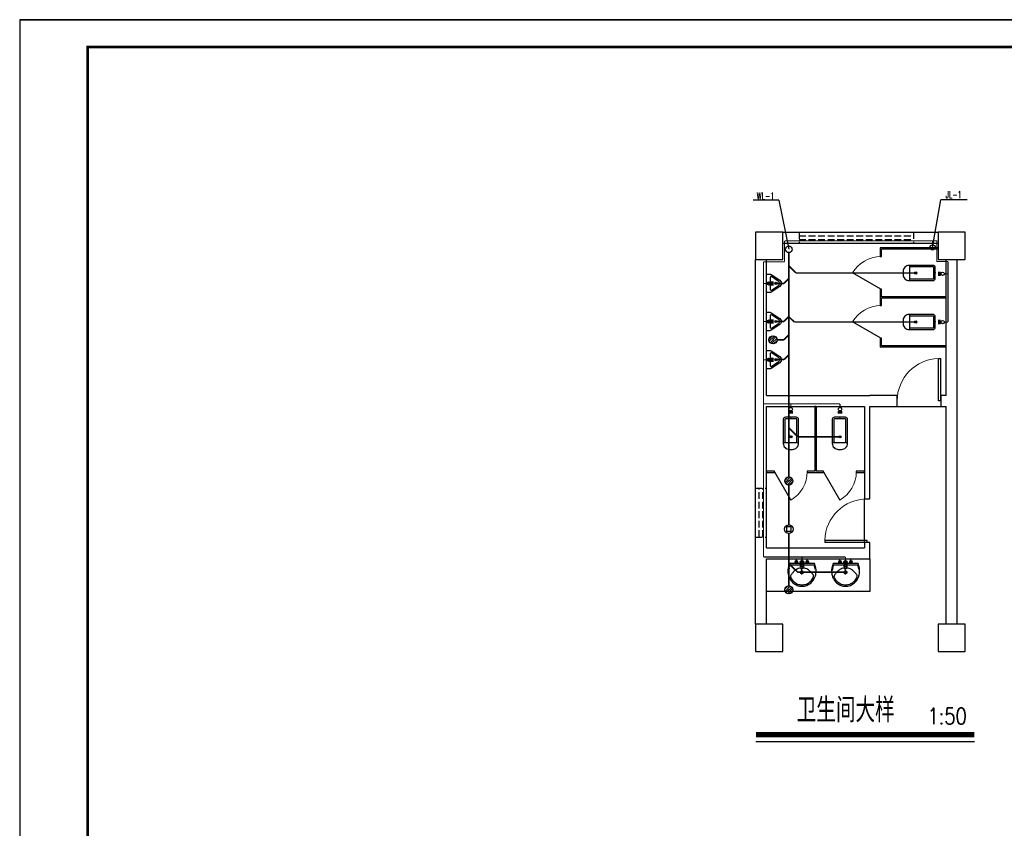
# Model space of a CAD drawing. Extents: x 687841 to 771941, y 252015 to 732780.
# Tile 2 of 99: x 687841 to 723983, y 281715 to 311415. Entities that reach past the tile are written whole.
import ezdxf
from ezdxf.enums import TextEntityAlignment as Align

# ---------------------------------------------------------------- set-up
doc = ezdxf.new("R2010")
doc.units = 0
doc.header["$LTSCALE"] = 1000
doc.header["$MEASUREMENT"] = 0
doc.linetypes.add('DASH', pattern=[0.35, 0.25, -0.1])
doc.layers.get('0').update_dxf_attribs({"linetype": 'CONTINUOUS'})
for name, color, linetype in [('BZ', 40, 'CONTINUOUS'), ('COLUMN', 9, 'CONTINUOUS'), ('G', 4, 'CONTINUOUS'), ('HZ', 6, 'CONTINUOUS'), ('LATRINE', 6, 'CONTINUOUS'), ('LVTRY', 6, 'CONTINUOUS'), ('PUB_TITLE', 4, 'CONTINUOUS'), ('WALL', 2, 'CONTINUOUS'), ('WINDOW', 4, 'CONTINUOUS'), ('WS', 6, 'CONTINUOUS')]:
    doc.layers.add(name, color=color, linetype=linetype)
doc.styles.add('ROMANS', font='romans', dxfattribs={"width": 0.7})
doc.styles.add('STYLE2', font='txt.shx', dxfattribs={"bigfont": 'hztxt.shx'})

# ---------------------------------------------------------------- blocks, each defined once
blk = doc.blocks.new('_FZHK')
blk.add_lwpolyline([(-0.5, -0.5), (0.5, -0.5), (0.5, 0.5), (-0.5, 0.5)], close=True)
blk = doc.blocks.new('$DorLib2D$00000001')
for p, q in [((0.45, 0.975), (0.5, 0.975)), ((0.45, 0), (0.45, 0.975)), ((0.5, 0), (0.5, 0.975)), ((0.5, 0), (0.45, 0))]:
    blk.add_line(p, q)
at = {"lineweight": 13}
blk.add_arc((0.475, 0), 0.975, 91.4693, 180, dxfattribs=at)
blk = doc.blocks.new('$lvtry$00000200')
at = {"color": 0}
for p, q in [((-110, -40, 0), (-110, -470, 0)), ((100, -30, 0), (-100, -30, 0)), ((110, -470, 0), (110, -40, 0))]:
    blk.add_line(p, q, dxfattribs=at)
at = {"color": 0, "elevation": 0}
blk.add_lwpolyline([(100, 0), (-100, 0, 0.414214), (-140, -40), (-140, -480, 0.414214), (-30, -590), (30, -590, 0.414214), (140, -480), (140, -40, 0.414214)], format="xyb", close=True, dxfattribs=at)
blk.add_lwpolyline([(140, -470), (-140, -470)], dxfattribs=at)
at = {"color": 0}
blk.add_circle((0, -359, 0), 20, dxfattribs=at)
for centre, start, end in [((-100, -40, 0), 90, 180), ((100, -40, 0), 0, 90)]:
    blk.add_arc(centre, 10, start, end, dxfattribs=at)
for p in [(0, 0), (0, -359, 0)]:
    blk.add_point(p, dxfattribs=at)
blk = doc.blocks.new('$TCHSYS$APDOOR2D')
blk.add_line((0.5, 0), (0, 0.866))
at = {"lineweight": 13}
blk.add_arc((0.5, 0), 1, 120, 180, dxfattribs=at)
blk = doc.blocks.new('$lvtry$00000219')
at = {"color": 0}
for p, q in [((-124, -91, 0), (-43, -216, 0)), ((-116, -76, 0), (116, -76, 0)), ((43, -216, 0), (124, -91, 0))]:
    blk.add_line(p, q, dxfattribs=at)
at = {"color": 0, "elevation": 0}
blk.add_lwpolyline([(69, -231, -0.57735), (-69, -231), (-162, -88, -0.145378), (-170, -61), (-170, 0), (170, 0), (170, -61, -0.145378), (162, -88)], format="xyb", close=True, dxfattribs=at)
at = {"color": 0}
for centre, radius in [((0, -177, 0), 20), ((0, -38, 0), 17.7)]:
    blk.add_circle(centre, radius, dxfattribs=at)
for centre, radius, start, end in [((-116, -86, 0), 10, 90, 213.0863), ((116, -86, 0), 10, 326.9137, 90), ((0, -191, 0), 50, 210, 330)]:
    blk.add_arc(centre, radius, start, end, dxfattribs=at)
for p in [(0, -38, 0), (0, -177, 0)]:
    blk.add_point(p, dxfattribs=at)
blk = doc.blocks.new('$lvtry$00000192')
for p, q in [((-108, -66, 0), (-109, 3, 0)), ((111, -66, 0), (110, 4, 0)), ((-256, -140, 0), (-264, -185, 0)), ((-256, -140, 0), (-246, -114, 0)), ((-236, -86, 0), (-246, -114, 0)), ((-234, -86, 0), (-26, -86, 0)), ((-143, -32, 0), (-74, -31, 0)), ((-29, -62, 0), (-28, -68, 0)), ((-28, -68, 0), (-17, -160, 0)), ((-23, -21, 0), (-17, -160, 0)), ((-22, -40, 0), (1, -40, 0)), ((-17, -151, 0), (-1, -151, 0)), ((-17, -160, 0), (-1, -160, 0)), ((16, -151, 0), (-1, -151, 0)), ((15, -161, 0), (-1, -160, 0)), ((23, -40, 0), (1, -40, 0)), ((25, -22, 0), (15, -161, 0)), ((30, -62, 0), (15, -161, 0)), ((26, -86, 0), (244, -86, 0)), ((76, -31, 0), (145, -31, 0)), ((244, -86, 0), (272, -164, 0)), ((244, -86, 0), (264, -140, 0)), ((-264, -185, 0), (-264, -190, 0)), ((-42, -220, 0), (44, -219, 0)), ((1, -263, 0), (0, -177, 0))]:
    blk.add_line(p, q)
at = {"elevation": 0}
blk.add_lwpolyline([(-29, -62), (-249, -62), (-276, -148, 0.044851), (-281, -206, 0.06689), (-276, -244, 0.023023), (-257, -305, 0.044853), (-243, -334, 0.043799), (-214, -374, 0.044001), (-179, -408, 0.042834), (-139, -435, 0.043018), (-94, -456, 0.042273), (-46, -468, 0.042347), (3, -472, 0.04234), (52, -468, 0.042268), (100, -456, 0.043003), (145, -436, 0.042821), (186, -409, 0.043985), (221, -375, 0.043782), (250, -335, 0.044843), (274, -286, 0.059205), (284, -246, 0.030672), (287, -189, 0.04375), (284, -150), (284, -150), (284, -148), (256, -62), (30, -62), (30, -59), (25, -22), (1, -21), (-23, -21), (-29, -58)], format="xyb", close=True, dxfattribs=at)
for centre, radius in [((-108, -32, 0), 23.8), ((-108, -32, 0), 14.2), ((110, -31, 0), 23.8), ((110, -31, 0), 14.2), ((1, -220, 0), 28.5), ((1, -220, 0), 19)]:
    blk.add_circle(centre, radius)
for centre, radius, start, end in [((-5, -378, 0), 232, 111.757, 122.0285), ((8, -413, 0), 269, 102.1867, 111.757), ((-38, -199, 0), 51, 92.3066, 102.1867), ((-31, -377, 0), 229, 87.3151, 92.3066), ((0, -10, 0), 6.83, 79.8328, 278.7823), ((2, -10, 0), 6.83, 259.8328, 98.7823), ((42, -362, 0), 216, 92.3066, 95.9177), ((35, -183, 0), 37.4, 84.4115, 92.3066), ((19, -341, 0), 196, 72.8891, 84.4115), ((-5, -420, 0), 279, 63.1741, 72.8891), ((42, -328, 0), 175, 53.2408, 63.1741), ((-208, -295, 0), 22, 149.5466, 185.8883), ((-197, -294, 0), 33.4, 185.8883, 200.4186), ((-121, -266, 0), 114, 200.4186, 208.9861), ((7, -422, 0), 271, 137.4608, 149.5466), ((-48, -226, 0), 198, 208.9861, 220.7228), ((186, -586, 0), 514, 131.4907, 137.4608), ((-23, -350, 0), 199, 122.0285, 131.4907), ((-199, -650, 0), 577, 47.667, 53.2408), ((6, -425, 0), 273, 33.1938, 47.667), ((31, -208, 0), 228, 318.9572, 329.6928), ((131, -266, 0), 112, 329.6928, 339.2553), ((211, -291, 0), 27.9, 352.9103, 33.1938), ((189, -288, 0), 49.9, 339.2553, 352.9103), ((9, -177, 0), 272, 220.7228, 230.792), ((2, -185, 0), 262, 230.792, 240.6116), ((2, -186, 0), 261, 240.6116, 250.459), ((4, -179, 0), 268, 250.459, 260.1468), ((4, -180, 0), 267, 260.1468, 269.8461), ((4, -180, 0), 267, 269.8461, 279.544), ((4, -179, 0), 268, 279.544, 289.2308), ((6, -186, 0), 261, 289.2308, 299.0751), ((5, -185, 0), 262, 299.0751, 308.8916), ((6, -186, 0), 261, 308.8916, 318.9572)]:
    blk.add_arc(centre, radius, start, end)
for p in [(1, -40, 0), (1, -220, 0)]:
    blk.add_point(p)
blk = doc.blocks.new('$lvtry$00000171')
for p, q in [((-74, 11), (-11, 74)), ((-70, -27), (27, 70)), ((-53, -53), (53, 53)), ((-27, -70), (70, 27)), ((11, -74), (74, -11))]:
    blk.add_line(p, q)
blk.add_circle((0, 0), 75)
blk.add_point((0, 0))
blk = doc.blocks.new('A$C245B68DB')
at = {"layer": 'WS'}
for p, q in [((41, -36), (-41, -36)), ((-41, -36), (-41, -115)), ((-41, -115), (41, -115)), ((41, -115), (41, -36))]:
    blk.add_line(p, q, dxfattribs=at)
blk.add_circle((0, -79), 79.1, dxfattribs=at)
blk = doc.blocks.new('wrtgtg')
at = {"layer": 'PUB_TITLE'}
blk.add_line((-75296, 53559), (8804, 53559), dxfattribs=at)
blk.add_lwpolyline([(-75296, -5841), (8804, -5841), (8804, 53559), (-75296, 53559)], close=True, dxfattribs=at)
at = {"layer": 'PUB_TITLE', "const_width": 100}
blk.add_lwpolyline([(-72796, -4841), (7804, -4841), (7804, 52559), (-72796, 52559)], close=True, dxfattribs=at)

msp = doc.modelspace()

# ---------------------------------------------------------------- linework, layer by layer
at = {"layer": 'BZ'}
for p, q in [((715701.1, 304782.5), (714764.9, 304782.5)), ((715701.1, 304782.5), (716073.4, 302980.5, 0)), ((721351.6, 303048.7, 0), (721656.8, 304793.3, 1800)), ((722621.3, 304793.3, 1800), (721656.8, 304793.3, 1800)), ((721569.8, 302157.6, 0), (721569.8, 302006.5, 0)), ((721619.9, 302157.6, 0), (721619.9, 302006.5, 0)), ((715442.2, 301803.1, 0), (715442.2, 301652, 0)), ((715492.2, 301803.1, 0), (715492.2, 301652, 0)), ((721656.9, 302082.1, 0), (721619.9, 302082.1, 0)), ((715405.2, 301727.5, 0), (715442.2, 301727.5, 0)), ((715442.2, 300403, 0), (715442.2, 300252, 0)), ((715492.2, 300403, 0), (715492.2, 300252, 0)), ((721569.8, 300385, 0), (721569.8, 300233.9, 0)), ((721619.9, 300385, 0), (721619.9, 300233.9, 0)), ((715405.2, 300327.5, 0), (715442.2, 300327.5, 0)), ((721656.9, 300309.4, 0), (721619.9, 300309.4, 0)), ((715405.2, 298924.1, 0), (715442.2, 298924.1, 0)), ((715442.2, 298999.6, 0), (715442.2, 298848.5, 0)), ((715492.2, 298999.6, 0), (715492.2, 298848.5, 0)), ((716221.2, 297010.6, 0), (716070.1, 297010.6, 0)), ((716221.2, 296960.5, 0), (716070.1, 296960.5, 0)), ((716145.6, 297047.5, 0), (716145.6, 297010.6, 0)), ((718027.8, 297010.6, 0), (717876.7, 297010.6, 0)), ((718027.8, 296960.5, 0), (717876.7, 296960.5, 0)), ((717952.3, 297047.5, 0), (717952.3, 297010.6, 0)), ((716632.6, 291386.8, 0), (716481.5, 291386.8, 0)), ((716632.6, 291336.8, 0), (716481.5, 291336.8, 0)), ((716557, 291423.8, 0), (716557, 291386.8, 0)), ((718227, 291386.8, 0), (718075.9, 291386.8, 0)), ((718227, 291336.8, 0), (718075.9, 291336.8, 0)), ((718151.4, 291423.8, 0), (718151.4, 291386.8, 0))]:
    msp.add_line(p, q, dxfattribs=at)
for centre, radius in [((716073.4, 302980.5, 0), 120), ((721351.6, 303048.7, 0), 96), ((715342.6, 301727.5, 0), 62.6), ((721719.5, 302082.1, 0), 62.6), ((715342.6, 300327.5, 0), 62.6), ((721719.5, 300309.4, 0), 62.6), ((715342.6, 298924.1, 0), 62.6), ((716145.6, 297110.2, 0), 62.6), ((717952.3, 297110.2, 0), 62.6), ((716557, 291486.5, 0), 62.6), ((718151.4, 291486.5, 0), 62.6)]:
    msp.add_circle(centre, radius, dxfattribs=at)
at = {"layer": 'G', "const_width": 40, "elevation": 0}
for points in [[(715916.9, 303289.9), (715916.9, 302525.5)], [(721351.6, 303289.9), (715916.9, 303289.9)], [(721351.6, 303144.7), (721351.6, 303289.9)], [(721351.6, 303289.9), (721504.1, 303289.9), (721504.1, 302529.7), (721914.7, 302529.7)], [(715916.9, 302525.5), (715147.4, 302525.5)], [(715147.4, 302525.5), (715147.4, 291681.6)], [(721914.7, 302529.7), (721914.7, 300309.4)], [(721914.7, 302082.1), (721782.2, 302082.1)], [(715147.4, 301727.5), (715279.9, 301727.5)], [(715147.4, 300327.5), (715279.9, 300327.5)], [(721914.7, 300309.4), (721782.2, 300309.4)], [(715147.4, 298924.1), (715279.9, 298924.1)], [(715147.4, 297305.4), (717947.5, 297305.4)], [(716145.6, 297305.4), (716145.6, 297172.8)], [(717952.3, 297305.4), (717952.3, 297172.8)], [(715147.4, 291681.6), (718151.4, 291681.6)], [(716557, 291681.6), (716557, 291549.1)], [(718151.4, 291681.6), (718151.4, 291549.1)]]:
    msp.add_lwpolyline(points, dxfattribs=at)
at = {"layer": 'LATRINE'}
for p, q in [((721550.1, 303036.5, 0), (719425.1, 303036.5, 0)), ((719425.1, 303036.5, 0), (719425.1, 302711.5, 0)), ((721550.1, 302986.5, 0), (719475.1, 302986.5, 0)), ((719475.1, 302711.5, 0), (719475.1, 302986.5, 0)), ((719425.1, 302711.5, 0), (719475.1, 302711.5, 0)), ((719475.1, 301511.5, 0), (719425.1, 301511.5, 0)), ((719425.1, 301511.5, 0), (719425.1, 301211.5, 0)), ((719475.1, 301236.5, 0), (719475.1, 301511.5, 0)), ((719425.1, 301211.5, 0), (719425.1, 300911.5, 0)), ((721850.1, 301236.5, 0), (719475.1, 301236.5, 0)), ((721850.1, 301186.5, 0), (719475.1, 301186.5, 0)), ((719475.1, 300911.5, 0), (719475.1, 301186.5, 0)), ((721850.1, 301186.5, 0), (721850.1, 301236.5, 0)), ((719425.1, 300911.5, 0), (719475.1, 300911.5, 0)), ((719475.1, 299711.5, 0), (719425.1, 299711.5, 0)), ((719425.1, 299711.5, 0), (719425.1, 299386.5, 0)), ((719475.1, 299436.5, 0), (719475.1, 299711.5, 0)), ((721850.1, 299386.5, 0), (719425.1, 299386.5, 0)), ((721850.1, 299436.5, 0), (719475.1, 299436.5, 0)), ((721850.1, 299386.5, 0), (721850.1, 299436.5, 0)), ((717025.1, 297211.5, 0), (717025.1, 294836.5, 0)), ((717075.1, 297211.5, 0), (717025.1, 297211.5, 0)), ((717075.1, 297211.5, 0), (717075.1, 294836.5, 0)), ((715550.1, 294836.5, 0), (715250.1, 294836.5, 0)), ((715250.1, 294836.5, 0), (715250.1, 294786.5, 0)), ((715250.1, 294786.5, 0), (715550.1, 294786.5, 0)), ((715550.1, 294786.5, 0), (715550.1, 294836.5, 0)), ((717025.1, 294836.5, 0), (716750.1, 294836.5, 0)), ((716750.1, 294836.5, 0), (716750.1, 294786.5, 0)), ((716750.1, 294786.5, 0), (717050.1, 294786.5, 0)), ((717050.1, 294786.5, 0), (717350.1, 294786.5, 0)), ((717350.1, 294836.5, 0), (717075.1, 294836.5, 0)), ((717350.1, 294786.5, 0), (717350.1, 294836.5, 0)), ((718850.1, 294836.5, 0), (718550.1, 294836.5, 0)), ((718550.1, 294836.5, 0), (718550.1, 294786.5, 0)), ((718550.1, 294786.5, 0), (718850.1, 294786.5, 0)), ((718850.1, 294786.5, 0), (718850.1, 294836.5, 0))]:
    msp.add_line(p, q, dxfattribs=at)
at = {"layer": 'LVTRY', "elevation": 0}
msp.add_lwpolyline([(715250.1, 291611.5), (719050.1, 291611.5), (719050.1, 290411.5), (715250.1, 290411.5)], close=True, dxfattribs=at)
at = {"layer": 'WALL'}
for p, q in [((715850.1, 303611.5, 0), (721550.1, 303611.5, 0)), ((715850.1, 303211.5, 0), (721550.1, 303211.5, 0)), ((714850.1, 297411.5, 0), (714850.1, 302611.5, 0)), ((715250.1, 297611.5, 0), (715250.1, 302611.5, 0)), ((721850.1, 297611.5, 0), (721850.1, 302611.5, 0)), ((722250.1, 297411.5, 0), (722250.1, 302611.5, 0)), ((715250.1, 297611.5, 0), (719050.1, 297611.5, 0)), ((720050.1, 297611.5, 0), (719050.1, 297611.5, 0)), ((720050.1, 297211.5, 0), (720050.1, 297611.5, 0)), ((721850.1, 297611.5, 0), (721650.1, 297611.5, 0)), ((721650.1, 297611.5, 0), (721650.1, 297211.5, 0)), ((714850.1, 291811.5, 0), (714850.1, 297411.5, 0)), ((715250.1, 297211.5, 0), (718850.1, 297211.5, 0)), ((715250.1, 292011.5, 0), (715250.1, 297211.5, 0)), ((718850.1, 297211.5, 0), (718850.1, 293811.5, 0)), ((719050.1, 297211.5, 0), (720050.1, 297211.5, 0)), ((719050.1, 293811.5, 0), (719050.1, 297211.5, 0)), ((721650.1, 297211.5, 0), (721850.1, 297211.5, 0)), ((721850.1, 289211.5, 0), (721850.1, 297211.5, 0)), ((722250.1, 289211.5, 0), (722250.1, 297411.5, 0)), ((718850.1, 293811.5, 0), (719050.1, 293811.5, 0)), ((719050.1, 292211.5, 0), (718850.1, 292211.5, 0)), ((718850.1, 292211.5, 0), (718850.1, 292011.5, 0)), ((719050.1, 291611.5, 0), (719050.1, 292211.5, 0)), ((714850.1, 289211.5, 0), (714850.1, 291811.5, 0)), ((715250.1, 292011.5, 0), (718850.1, 292011.5, 0)), ((715250.1, 289211.5, 0), (715250.1, 291611.5, 0)), ((715250.1, 291611.5, 0), (719050.1, 291611.5, 0)), ((714865.6, 284905.5), (722882.8, 284905.5))]:
    msp.add_line(p, q, dxfattribs=at)
at = {"layer": 'WALL', "const_width": 195}
msp.add_lwpolyline([(714865.6, 285156.2), (722882.8, 285156.2)], dxfattribs=at)
at = {"layer": 'WINDOW', "linetype": 'DASH'}
for p, q in [((716450.1, 303611.5, 1800), (716450.1, 303211.5, 1800)), ((720650.1, 303611.5, 1800), (720650.1, 303211.5, 1800)), ((716450.1, 303478.1, 1800), (720650.1, 303478.1, 1800)), ((716450.1, 303344.8, 1800), (720650.1, 303344.8, 1800)), ((714850.1, 294211.5, 1800), (715250.1, 294211.5, 1800)), ((714983.4, 292411.5, 1800), (714983.4, 294211.5, 1800)), ((715116.7, 292411.5, 1800), (715116.7, 294211.5, 1800)), ((714850.1, 292411.5, 1800), (715250.1, 292411.5, 1800))]:
    msp.add_line(p, q, dxfattribs=at)
at = {"layer": 'WINDOW'}
for p, q in [((720050.1, 297211.5, 0), (721650.1, 297211.5, 0)), ((718850.1, 292211.5, 0), (718850.1, 293811.5, 0))]:
    msp.add_line(p, q, dxfattribs=at)
at = {"layer": 'WS', "const_width": 60, "elevation": 0}
for points in [[(716073.4, 302860.5), (716073.4, 294623)], [(716073.4, 294323), (716073.4, 292860.6)], [(716073.4, 292544), (716073.4, 290622)]]:
    msp.add_lwpolyline(points, dxfattribs=at)
at = {"layer": 'WS', "const_width": 60}
for points in [[(716336.6, 302111.5), (716073.4, 302374.6)], [(715895.2, 301729.4), (716073.4, 301907.6)], [(720692.8, 302111.5), (716336.6, 302111.5)], [(715895.2, 301729.4), (715644, 301729.4)], [(715895.2, 300329.4), (715644, 300329.4)], [(715895.2, 300329.4), (716073.4, 300507.6)], [(716269.6, 300311.5), (716073.4, 300507.6)], [(720692.8, 300311.5), (716269.6, 300311.5)], [(715895.2, 299656.7), (715644, 299656.7)], [(715895.2, 299656.7), (716073.4, 299834.9)], [(715895.2, 298929.4), (715644, 298929.4)], [(715895.2, 298929.4), (716073.4, 299107.6)], [(716401.8, 296097.4), (716073.4, 296425.8)], [(716121.8, 296122.5), (716073.4, 296170.9)], [(717910.2, 296097.4), (716401.8, 296097.4)], [(716401.8, 291118.7), (716073.4, 291447.1)], [(716499.8, 291118.7), (716401.8, 291118.7)], [(718099.8, 291118.7), (716603.6, 291118.7)]]:
    msp.add_lwpolyline(points, dxfattribs=at)

# ---------------------------------------------------------------- block references
msp.add_blockref('wrtgtg', (763136.5, 257856.1))
at = {"layer": 'BZ', "xscale": 2, "yscale": 2, "zscale": 2}
msp.add_blockref('A$C245B68DB', (716073.4, 292860.6, 0), dxfattribs=at)
at = {"layer": 'COLUMN', "xscale": 1000, "yscale": 1000, "zscale": 1000}
for p in [(715350.1, 303111.5, 0), (722050.1, 303111.5, 0), (715350.1, 288711.5, 0), (722050.1, 288711.5, 0)]:
    msp.add_blockref('_FZHK', p, dxfattribs=at)
at = {"layer": 'LATRINE', "xscale": 1200, "zscale": 50}
for p, yscale, rotation in [((719450.1, 302111.5, 0), -1200, 270), ((719450.1, 300311.5, 0), -1200, 270), ((716150.1, 294811.5, 0), 1200, 180), ((717950.1, 294811.5, 0), 1200, 180)]:
    msp.add_blockref('$TCHSYS$APDOOR2D', p, dxfattribs=dict(at, yscale=yscale, rotation=rotation))
at = {"layer": 'LVTRY', "xscale": 2, "yscale": 2, "zscale": 2}
for name, p, rotation in [('$lvtry$00000200', (721450.1, 302111.5, 0), 270), ('$lvtry$00000219', (715250.1, 301729.4, 0), 90), ('$lvtry$00000219', (715250.1, 300329.4, 0), 90), ('$lvtry$00000200', (721450.1, 300311.5, 0), 270), ('$lvtry$00000219', (715250.1, 298929.4, 0), 90)]:
    msp.add_blockref(name, p, dxfattribs=dict(at, rotation=rotation))
at = {"layer": 'LVTRY', "zscale": 2}
for name, p, xscale, yscale in [('$lvtry$00000171', (715494, 299656.7), 2, 2), ('$lvtry$00000200', (716150.1, 296811.5, 0), 2, 2), ('$lvtry$00000200', (717950.1, 296811.5, 0), 2, 2), ('$lvtry$00000171', (716073.4, 294473, 0), 2, 2), ('$lvtry$00000192', (716550.1, 291571.5, 0), 1.821428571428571, 2.046511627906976), ('$lvtry$00000192', (718150.1, 291571.5, 0), 1.821428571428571, 2.046511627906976), ('$lvtry$00000171', (716073.4, 290472, 0), 2, 2)]:
    msp.add_blockref(name, p, dxfattribs=dict(at, xscale=xscale, yscale=yscale))
at = {"layer": 'WINDOW', "xscale": 1600, "yscale": 1600, "zscale": 1600}
msp.add_blockref('$DorLib2D$00000001', (720850.1, 297411.5, 0), dxfattribs=at)
at = {"layer": 'WINDOW', "xscale": -1600, "yscale": 1600, "zscale": -1600, "rotation": 90}
msp.add_blockref('$DorLib2D$00000001', (718950.1, 293011.5, 0), dxfattribs=at)

# ---------------------------------------------------------------- texts
at = {"layer": 'BZ', "style": 'ROMANS', "width": 0.7}
for s, p in [('WL-1', (714894.9, 304812.6, -1800)), ('JL-1', (721829, 304861.8))]:
    msp.add_text(s, height=250, dxfattribs=at).set_placement(p)
at = {"layer": 'HZ', "linetype": 'Continuous', "style": 'STYLE2', "width": 0.8}
for s, height, p in [('卫生间大样', 900, (718160.3, 286102.7)), ('1:50', 600, (721885.9, 285835.3))]:
    msp.add_text(s, height=height, dxfattribs=at).set_placement(p, align=Align.MIDDLE)

doc.saveas('drawing.dxf')
